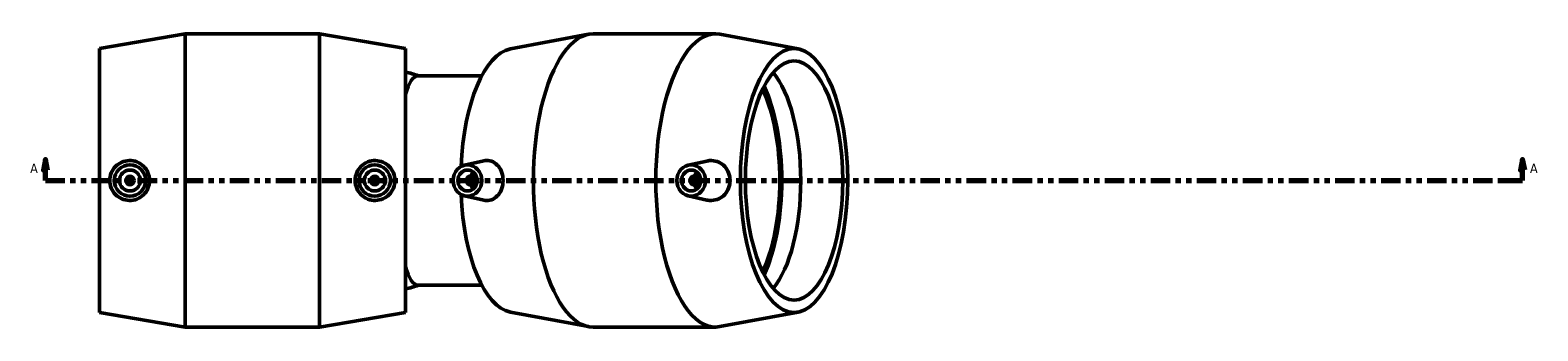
# Model space of a CAD drawing. Header units: inches. Extents: x -4.5 to 74.7, y -34.7 to 55.2.
# Tile 5 of 6: x 17.8 to 46.1, y 38.4 to 44.1. Entities that reach past the tile are written whole.
import ezdxf

# ---------------------------------------------------------------- set-up
doc = ezdxf.new("R2010")
doc.units = ezdxf.units.IN
doc.header["$MEASUREMENT"] = 0
doc.linetypes.add('DOUBLE_DASH_CHAIN', pattern=[1.2403, 0.6614, -0.0827, 0.1654, -0.0827, 0.1654, -0.0827])
doc.layers.add('Section Line (ANSI)', color=7, linetype='DOUBLE_DASH_CHAIN', lineweight=70)
doc.layers.add('Visible (ANSI)', color=7, linetype='Continuous', lineweight=50)
doc.styles.add('Label Text (ANSI)', font='tahoma.ttf')

# ---------------------------------------------------------------- blocks, each defined once
blk = doc.blocks.new('2dTransSection0')
at = {"layer": 'Section Line (ANSI)', "linetype": 'Continuous'}
for p, q in [((18.102, 41.64), (18.063, 41.444)), ((18.102, 41.444), (18.102, 41.64)), ((18.142, 41.444), (18.102, 41.64)), ((45.846, 41.64), (45.807, 41.444)), ((45.846, 41.444), (45.846, 41.64)), ((45.886, 41.444), (45.846, 41.64)), ((18.063, 41.444), (18.142, 41.444)), ((18.102, 41.247), (18.102, 41.444)), ((45.807, 41.444), (45.886, 41.444)), ((45.846, 41.247), (45.846, 41.444)), ((18.102, 41.247), (18.468, 41.247)), ((45.481, 41.247), (45.846, 41.247))]:
    blk.add_line(p, q, dxfattribs=at)
at = {"layer": 'Section Line (ANSI)', "linetype": 'DOUBLE_DASH_CHAIN', "ltscale": 0.551849}
blk.add_line((18.102, 41.247), (45.846, 41.247), dxfattribs=at)
at = {"layer": 'Section Line (ANSI)', "linetype": 'Continuous', "flags": 128}
for points in [[(18.142, 41.444), (18.102, 41.64), (18.063, 41.444), (18.142, 41.444)], [(45.886, 41.444), (45.846, 41.64), (45.807, 41.444), (45.886, 41.444)]]:
    blk.add_lwpolyline(points, dxfattribs=at)
at = {"layer": 'Section Line (ANSI)'}
for points in [[(18.142, 41.444), (18.102, 41.64), (18.063, 41.444), (18.142, 41.444)], [(45.886, 41.444), (45.846, 41.64), (45.807, 41.444), (45.886, 41.444)]]:
    blk.add_solid(points, dxfattribs=at)
at = {"layer": 'Section Line (ANSI)', "char_height": 0.18, "attachment_point": 7, "style": 'Label Text (ANSI)'}
for insert in [(17.813, 41.385), (45.983, 41.385)]:
    blk.add_mtext('A', dxfattribs=dict(at, insert=insert))

msp = doc.modelspace()

# ---------------------------------------------------------------- linework, layer by layer
at = {"layer": 'Visible (ANSI)'}
for p, q in [((19.113, 43.726), (20.728, 44.002)), ((20.728, 38.492), (20.728, 44.002)), ((20.728, 44.002), (23.246, 44.002)), ((23.246, 38.492), (23.246, 44.002)), ((24.861, 43.726), (23.246, 44.002)), ((26.833, 43.719), (28.3, 43.994)), ((28.385, 44.002), (30.685, 44.002)), ((32.237, 43.719), (30.77, 43.994)), ((19.113, 38.767), (19.113, 43.726)), ((24.861, 38.767), (24.861, 43.726)), ((26.296, 43.214), (25.093, 43.214)), ((25.974, 41.536), (26.335, 41.615)), ((30.175, 41.536), (30.525, 41.613)), ((26.075, 41.325), (26.192, 41.325)), ((26.075, 41.168), (26.192, 41.168)), ((30.393, 41.325), (30.276, 41.325)), ((30.393, 41.168), (30.276, 41.168)), ((25.974, 40.957), (26.335, 40.878)), ((30.175, 40.957), (30.525, 40.88)), ((26.296, 39.279), (25.093, 39.279)), ((19.113, 38.767), (20.728, 38.492)), ((24.861, 38.767), (23.246, 38.492)), ((26.833, 38.774), (28.3, 38.5)), ((32.237, 38.774), (30.77, 38.5)), ((20.728, 38.492), (23.246, 38.492)), ((28.385, 38.492), (30.685, 38.492))]:
    msp.add_line(p, q, dxfattribs=at)
for centre, radius in [((19.688, 41.247), 0.295), ((19.688, 41.247), 0.197), ((24.286, 41.247), 0.295), ((24.286, 41.247), 0.197), ((19.688, 41.247), 0.0787), ((24.286, 41.247), 0.0787)]:
    msp.add_circle(centre, radius, dxfattribs=at)
for start, end in [(70.4352, 77.507), (282.493, 289.5648)]:
    msp.add_arc((24.409, 41.247), 2.088, start, end, dxfattribs=at)
for centre, major_axis, ratio, start_param, end_param in [((28.385, 41.247), (0, 2.755), 0.406737, 0, 3.141593), ((30.685, 41.247), (0, 2.755), 0.406737, 6.207161, 9.500802), ((26.909, 41.247), (0, 2.479), 0.406737, 0.076024, 1.464063), ((25.093, 41.247), (0, 1.967), 0.207912, 0, 0.60382), ((31.374, 41.247), (0, 2.246), 0.406737, 3.586818, 5.83796), ((30.98, 41.247), (0, 2.246), 0.406737, 3.843915, 5.580863), ((30.98, 41.247), (0, 2.338), 0.406737, 3.851315, 5.573463), ((26.251, 41.247), (0, 0.197), 0.913545, 0.672981, 1.159279), ((30.452, 41.247), (0, -0.197), 0.913545, 3.814574, 4.300872), ((26.251, 41.247), (0, 0.197), 0.913545, 1.982313, 2.468611), ((30.452, 41.247), (0, -0.197), 0.913545, 5.123906, 5.610204), ((26.909, 41.247), (0, -2.479), 0.406737, 4.819122, 6.207161), ((25.093, 41.247), (0, -1.967), 0.207912, 5.679365, 6.283185)]:
    msp.add_ellipse(centre, major_axis=major_axis, ratio=ratio, start_param=start_param, end_param=end_param, dxfattribs=at)
for centre, major_axis, ratio in [((32.161, 41.247), (0, 2.479), 0.406737), ((32.161, 41.247), (0, 2.246), 0.406737), ((26.027, 41.247), (0, -0.295), 0.913545), ((26.027, 41.247), (0, 0.197), 0.913545), ((30.228, 41.247), (0, -0.295), 0.913545), ((30.228, 41.247), (0, -0.197), 0.913545), ((26.075, 41.247), (0, -0.0787), 0.913545), ((30.276, 41.247), (0, -0.0787), 0.913545)]:
    msp.add_ellipse(centre, major_axis=major_axis, ratio=ratio, dxfattribs=at)
for points, knots in [([(19.673, 40.872), (19.627, 40.873), (19.579, 40.883), (19.489, 40.922), (19.448, 40.951), (19.384, 41.018), (19.356, 41.06), (19.319, 41.151), (19.31, 41.2), (19.31, 41.293), (19.319, 41.342), (19.356, 41.434), (19.384, 41.476), (19.448, 41.542), (19.489, 41.571), (19.579, 41.61), (19.627, 41.62), (19.721, 41.623), (19.773, 41.614), (19.867, 41.576), (19.91, 41.547), (19.977, 41.48), (20.006, 41.438), (20.045, 41.345), (20.055, 41.295), (20.055, 41.199), (20.045, 41.148), (20.006, 41.055), (19.977, 41.013), (19.91, 40.946), (19.867, 40.917), (19.773, 40.879), (19.721, 40.871), (19.673, 40.872)], [0, 0, 0, 0, 0.352909, 0.352909, 0.705818, 0.705818, 1.058627, 1.058627, 1.411436, 1.411436, 1.764245, 1.764245, 2.117055, 2.117055, 2.469963, 2.469963, 2.822872, 2.822872, 3.195872, 3.195872, 3.568872, 3.568872, 3.933058, 3.933058, 4.297244, 4.297244, 4.661429, 4.661429, 5.025615, 5.025615, 5.398615, 5.398615, 5.771615, 5.771615, 5.771615, 5.771615]), ([(24.301, 40.872), (24.253, 40.871), (24.202, 40.879), (24.107, 40.917), (24.064, 40.946), (23.997, 41.013), (23.968, 41.055), (23.929, 41.148), (23.919, 41.199), (23.919, 41.295), (23.929, 41.345), (23.968, 41.438), (23.997, 41.48), (24.064, 41.547), (24.107, 41.576), (24.202, 41.614), (24.253, 41.623), (24.347, 41.62), (24.396, 41.61), (24.485, 41.571), (24.526, 41.542), (24.591, 41.476), (24.618, 41.434), (24.655, 41.342), (24.664, 41.293), (24.664, 41.2), (24.655, 41.151), (24.618, 41.06), (24.591, 41.018), (24.526, 40.951), (24.485, 40.922), (24.396, 40.883), (24.347, 40.873), (24.301, 40.872)], [0, 0, 0, 0, 0.373, 0.373, 0.746, 0.746, 1.110186, 1.110186, 1.474372, 1.474372, 1.838557, 1.838557, 2.202743, 2.202743, 2.575743, 2.575743, 2.948743, 2.948743, 3.301652, 3.301652, 3.654561, 3.654561, 4.00737, 4.00737, 4.360179, 4.360179, 4.712989, 4.712989, 5.065798, 5.065798, 5.418707, 5.418707, 5.771615, 5.771615, 5.771615, 5.771615]), ([(26.335, 41.615), (26.352, 41.619), (26.369, 41.621), (26.426, 41.623), (26.468, 41.614), (26.546, 41.576), (26.581, 41.547), (26.635, 41.48), (26.658, 41.438), (26.688, 41.345), (26.696, 41.295), (26.696, 41.199), (26.688, 41.148), (26.658, 41.055), (26.635, 41.013), (26.581, 40.946), (26.546, 40.917), (26.468, 40.879), (26.426, 40.871), (26.385, 40.872)], [2.673753, 2.673753, 2.673753, 2.673753, 2.822872, 2.822872, 3.195872, 3.195872, 3.568872, 3.568872, 3.933058, 3.933058, 4.297244, 4.297244, 4.661429, 4.661429, 5.025615, 5.025615, 5.398615, 5.398615, 5.771615, 5.771615, 5.771615, 5.771615]), ([(30.613, 40.872), (30.658, 40.873), (30.705, 40.883), (30.791, 40.922), (30.83, 40.951), (30.89, 41.018), (30.916, 41.06), (30.95, 41.151), (30.959, 41.2), (30.959, 41.293), (30.95, 41.342), (30.916, 41.434), (30.89, 41.476), (30.83, 41.542), (30.791, 41.571), (30.705, 41.61), (30.658, 41.62), (30.584, 41.622), (30.555, 41.619), (30.525, 41.613)], [0, 0, 0, 0, 0.352909, 0.352909, 0.705818, 0.705818, 1.058627, 1.058627, 1.411436, 1.411436, 1.764245, 1.764245, 2.117055, 2.117055, 2.469963, 2.469963, 2.822872, 2.822872, 3.045719, 3.045719, 3.045719, 3.045719])]:
    msp.add_open_spline(points, degree=3, knots=knots, dxfattribs=at)
for points in [[(26.385, 40.872), (26.369, 40.872), (26.352, 40.874), (26.335, 40.878)], [(30.525, 40.88), (30.555, 40.874), (30.584, 40.871), (30.613, 40.872)]]:
    msp.add_open_spline(points, degree=3, dxfattribs=at)

# ---------------------------------------------------------------- block references
at = {"layer": 'Section Line (ANSI)'}
msp.add_blockref('2dTransSection0', (0, 0), dxfattribs=at)

doc.saveas('drawing.dxf')
